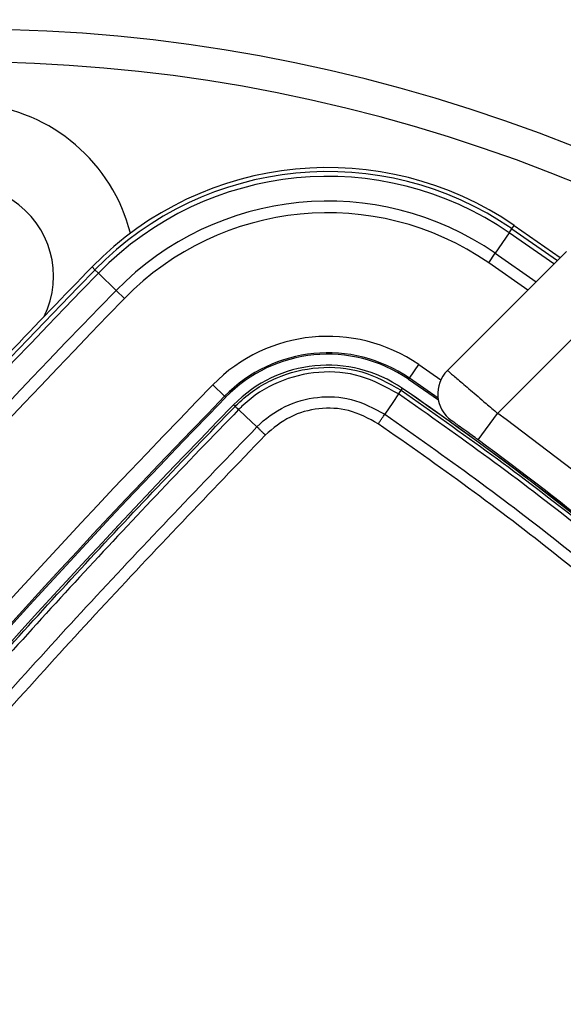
# Model space of a CAD drawing. Header units: millimetres. Extents: x 2575 to 18042, y 835 to 16320.
# Tile 54 of 64: x 3573 to 3639, y 10285 to 10405. Entities that reach past the tile are written whole.
import ezdxf

# ---------------------------------------------------------------- set-up
doc = ezdxf.new("R2010")
doc.units = ezdxf.units.MM
doc.header["$LTSCALE"] = 2
doc.layers.add('COMPONENT_GEOMETRY', color=7, linetype='Continuous')
doc.styles.add('SLDTEXTSTYLE0', font='TXT', dxfattribs={"width": 0.75})
doc.dimstyles.new('SLDDIMSTYLE0', dxfattribs={"dimtxt": 100, "dimasz": 6.604, "dimexe": 0, "dimexo": 0.0625, "dimgap": 25, "dimtad": 0, "dimtih": 1, "dimtoh": 1, "dimdec": 1, "dimrnd": 1e-09, "dimzin": 12, "dimdsep": 46, "dimtxsty": 'SLDTEXTSTYLE0', "dimsah": 1, "dimcen": 0.09, "dimadec": 0, "dimazin": 3, "dimtfac": 1, "dimtdec": 1, "dimtofl": 0, "dimtmove": 0, "dimatfit": 3, "dimfxl": 1, "dimfrac": 2, "dimtolj": 1, "dimtzin": 12, "dimarcsym": 0})
doc.dimstyles.new('SLDDIMSTYLE1', dxfattribs={"dimtxt": 100, "dimasz": 6.604, "dimexe": 0, "dimexo": 0.0625, "dimgap": 25, "dimtad": 0, "dimtih": 1, "dimtoh": 1, "dimdec": 0, "dimrnd": 1e-09, "dimzin": 12, "dimdsep": 46, "dimtxsty": 'SLDTEXTSTYLE0', "dimsah": 1, "dimcen": 0.09, "dimadec": 0, "dimazin": 3, "dimtfac": 1, "dimtdec": 0, "dimtofl": 0, "dimtmove": 0, "dimatfit": 3, "dimfxl": 1, "dimfrac": 2, "dimtolj": 1, "dimtzin": 12, "dimarcsym": 0})

# ---------------------------------------------------------------- blocks, each defined once
blk = doc.blocks.new('_D')
at = {"layer": 'COMPONENT_GEOMETRY', "color": 7}
for p, q in [((8879.1, 12946.13), (8879.1, 9303.37)), ((3565.77, 9825.27), (3565.77, 9303.37)), ((6022.37, 9453.75), (5991.9, 9453.75)), ((5991.9, 9453.75), (5991.9, 9295)), ((6422.51, 9453.75), (6452.97, 9453.75)), ((6452.97, 9453.75), (6452.97, 9295)), ((3565.77, 9309.72), (5945.64, 9309.72)), ((8879.1, 9309.72), (6499.23, 9309.72)), ((5991.9, 9295), (6022.37, 9295)), ((6452.97, 9295), (6422.51, 9295))]:
    blk.add_line(p, q, dxfattribs=at)
for points in [[(3565.77, 9309.72), (3572.37, 9308.7), (3572.37, 9310.73)], [(8879.1, 9309.72), (8872.5, 9310.73), (8872.5, 9308.7)]]:
    blk.add_solid(points, dxfattribs=at)
at = {"layer": 'COMPONENT_GEOMETRY', "color": 7, "char_height": 100, "attachment_point": 1, "style": 'SLDTEXTSTYLE0'}
for s, insert in [('8\'8.59"', (6022.37, 9423.9)), ('2656.7', (6019.24, 9274.28))]:
    blk.add_mtext(s, dxfattribs=dict(at, insert=insert))
blk = doc.blocks.new('_D_1')
at = {"layer": 'COMPONENT_GEOMETRY', "color": 7}
for p, q in [((8879.1, 12946.13), (8879.1, 8407.68)), ((3245.77, 10201.36), (3245.77, 8407.68)), ((5862.37, 8558.06), (5831.9, 8558.06)), ((5831.9, 8558.06), (5831.9, 8399.31)), ((6262.51, 8558.06), (6292.97, 8558.06)), ((6292.97, 8558.06), (6292.97, 8399.31)), ((3245.77, 8414.03), (5785.64, 8414.03)), ((8879.1, 8414.03), (6339.23, 8414.03)), ((5831.9, 8399.31), (5862.37, 8399.31)), ((6292.97, 8399.31), (6262.51, 8399.31))]:
    blk.add_line(p, q, dxfattribs=at)
for points in [[(3245.77, 8414.03), (3252.37, 8413.02), (3252.37, 8415.05)], [(8879.1, 8414.03), (8872.5, 8415.05), (8872.5, 8413.02)]]:
    blk.add_solid(points, dxfattribs=at)
at = {"layer": 'COMPONENT_GEOMETRY', "color": 7, "char_height": 100, "attachment_point": 1, "style": 'SLDTEXTSTYLE0'}
for s, insert in [('9\'2.89"', (5862.37, 8528.22)), ('2817', (5914.66, 8378.6))]:
    blk.add_mtext(s, dxfattribs=dict(at, insert=insert))

msp = doc.modelspace()

# ---------------------------------------------------------------- linework, layer by layer
at = {"color": 7, "linetype": 'Continuous', "lineweight": 25}
for p, q in [((3632.46, 10379.65), (3632.74, 10380.05)), ((3632.74, 10380.05), (3638.32, 10376.15)), ((3632.13, 10379.16), (3630.43, 10376.69)), ((3632.13, 10379.16), (3632.46, 10379.65)), ((3624.61, 10362.45), (3639.07, 10376.91)), ((3629.63, 10375.53), (3630.43, 10376.69)), ((3581.79, 10374.67), (3581.44, 10375.02)), ((3581.79, 10374.67), (3582.21, 10374.27)), ((3582.21, 10374.27), (3584.36, 10372.17)), ((3585.37, 10371.18), (3584.36, 10372.17)), ((3644.73, 10371.25), (3630.72, 10357.24)), ((3620, 10361.51), (3621.13, 10363.16)), ((3597.55, 10359.31), (3596.12, 10360.71)), ((3619.9, 10361.37), (3620, 10361.51)), ((3623.52, 10358.85), (3619.9, 10361.37)), ((3623.48, 10359.09), (3620, 10361.51)), ((3618.68, 10359.59), (3618.68, 10359.59)), ((3618.99, 10360.06), (3619.14, 10360.27)), ((3597.67, 10359.19), (3597.55, 10359.31)), ((3598.82, 10358.07), (3598.63, 10358.26)), ((3599.25, 10357.69), (3599.25, 10357.69)), ((3628.35, 10354.01), (3630.72, 10357.24)), ((3601.41, 10355.64), (3601.47, 10355.59))]:
    msp.add_line(p, q, dxfattribs=at)
at = {"color": 8, "linetype": 'Continuous', "lineweight": 25}
for p, q in [((3637.55, 10375.38), (3632.13, 10379.16)), ((3632.46, 10379.65), (3637.97, 10375.8)), ((3630.43, 10376.69), (3635.39, 10373.23)), ((3634.38, 10372.21), (3629.63, 10375.53)), ((3621.13, 10363.16), (3623.81, 10361.3))]:
    msp.add_line(p, q, dxfattribs=at)
at = {"color": 7, "linetype": 'Continuous', "lineweight": 25, "flags": 128}
for points in [[(3618.68, 10359.59), (3617.97, 10358.55), (3617.01, 10357.13)], [(3601.41, 10355.64), (3600.12, 10356.86), (3599.25, 10357.69)]]:
    msp.add_lwpolyline(points, dxfattribs=at)
at = {"color": 7, "linetype": 'Continuous', "lineweight": 25}
for centre, radius, start, end in [((3565.77, 10203.9), 320, 56.5677, 225), ((3565.77, 10203.9), 317, 57.3009, 225), ((3565.77, 10203.9), 200, 65.6403, 24.3597), ((3565.77, 10203.9), 196, 66.0814, 23.9186), ((3565.77, 10373.9), 21, 14.3741, 225), ((3610.08, 10347.09), 40, 55.4908, 135.7191), ((3610.08, 10347.09), 39.51, 55.4908, 135.7191), ((3610.08, 10347.09), 38.92, 55.4908, 135.7191), ((3565.77, 10373.9), 11, 333.5103, 225), ((3610.08, 10347.09), 35.92, 55.4908, 135.7191), ((3610.08, 10347.09), 34.51, 55.4908, 135.7191), ((3565.77, 10203.9), 320, 225, 33.424), ((3565.77, 10203.9), 317, 225, 32.6991), ((4355.36, 9620.29), 1081, 135.71908, 137.267), ((4355.36, 9620.29), 1080.5, 135.71908, 145.72355), ((4355.36, 9620.29), 1079.92, 135.71908, 145.72355), ((4355.36, 9620.29), 1076.92, 135.71908, 145.72355), ((4355.36, 9620.29), 1075.5, 135.71908, 145.72355), ((3610.08, 10347.09), 19.5, 55.4908, 135.7191), ((3610.08, 10347.09), 17.5, 55.4908, 135.7191), ((3610.08, 10347.09), 17.33, 55.4908, 135.7191), ((3610.08, 10347.09), 16, 55.4908, 135.7191), ((3627.44, 10359.62), 4, 135, 234.2779), ((4355.36, 9620.29), 1060.5, 135.71908, 145.72355), ((3595.34, 10375.72), 28.37, 325.3598, 326.4916), ((3392.53, 10030.66), 400, 46.7191, 55.4908), ((3392.53, 10030.66), 400, 49.1474, 55.4908), ((4355.36, 9620.29), 1058.5, 135.71908, 145.72355), ((4355.36, 9620.29), 1058.32, 135.71908, 145.72355), ((4355.36, 9620.29), 1057, 135.71908, 145.72355), ((3595.06, 10353.49), 5.92, 45.0685, 50.6487), ((3391.57, 10031.63), 404, 47.9276, 53.7036), ((3565.77, 10203.9), 150, 91.6933, 358.3067), ((3565.77, 10203.9), 149.82, 91.6649, 358.3351), ((3391.57, 10031.63), 400, 47.9569, 53.7036), ((3565.77, 10203.9), 147.82, 92.3895, 357.6105)]:
    msp.add_arc(centre, radius, start, end, dxfattribs=at)
for points, knots in [([(3598.82, 10358.08), (3599.01, 10358.26), (3600.45, 10359.69), (3603.71, 10361.8), (3608.91, 10363.06), (3614.33, 10362.63), (3617.44, 10360.91), (3618.99, 10360.06)], [0, 0, 0, 0, 0.036324, 0.277287, 0.518216, 0.759108, 1, 1, 1, 1]), ([(3618.68, 10359.59), (3617.18, 10360.42), (3614.18, 10362.07), (3608.97, 10362.49), (3603.95, 10361.27), (3600.81, 10359.24), (3599.43, 10357.87), (3599.25, 10357.69)], [0, 0, 0, 0, 0.240815, 0.481676, 0.72263, 0.963679, 1, 1, 1, 1]), ([(3624.61, 10362.45), (3624.68, 10362.39), (3624.81, 10362.28), (3625.85, 10361.4), (3627.37, 10360.1), (3629.09, 10358.63), (3630.24, 10357.64), (3630.72, 10357.24)], [0, 0, 0, 0, 0.212244, 0.424022, 0.636454, 0.850953, 1, 1, 1, 1]), ([(3721.46, 10256.81), (3716.47, 10263.79), (3706.5, 10277.73), (3689.59, 10297.71), (3671.17, 10316.94), (3651.11, 10335.15), (3633.44, 10349.22), (3622.37, 10357), (3618.68, 10359.59)], [0, 0, 0, 0, 0.175926, 0.351853, 0.536803, 0.722183, 0.907563, 1, 1, 1, 1]), ([(3618.99, 10360.05), (3622.68, 10357.46), (3633.78, 10349.67), (3651.47, 10335.57), (3671.56, 10317.34), (3690, 10298.08), (3706.94, 10278.08), (3716.93, 10264.11), (3721.92, 10257.13)], [0, 0, 0, 0, 0.092437, 0.277818, 0.463199, 0.648153, 0.824076, 1, 1, 1, 1]), ([(3601.47, 10355.59), (3601.47, 10355.59), (3602.46, 10356.6), (3604.77, 10358.27), (3608.8, 10359.4), (3613.14, 10359.21), (3615.68, 10357.84), (3617.01, 10357.13)], [0, 0, 0, 0, 0.000007, 0.251557, 0.493427, 0.734807, 1, 1, 1, 1]), ([(3482.05, 10215.49), (3487.59, 10223.46), (3498.68, 10239.4), (3516.13, 10262.73), (3534.16, 10285.6), (3552.4, 10307.46), (3570.8, 10328.37), (3586.2, 10345.03), (3595.66, 10354.81), (3598.82, 10358.07)], [0, 0, 0, 0, 0.158217, 0.316434, 0.474012, 0.63159, 0.77897, 0.926349, 1, 1, 1, 1]), ([(3599.25, 10357.69), (3596.09, 10354.43), (3586.63, 10344.64), (3571.22, 10327.97), (3552.81, 10307.06), (3534.57, 10285.2), (3516.54, 10262.32), (3499.08, 10238.99), (3487.99, 10223.05), (3482.45, 10215.07)], [0, 0, 0, 0, 0.073652, 0.221033, 0.368414, 0.525992, 0.68357, 0.841785, 1, 1, 1, 1]), ([(3598.82, 10358.07), (3598.82, 10358.07), (3598.82, 10358.07), (3598.82, 10358.08), (3598.82, 10358.08)], [0, 0, 0, 0, 0.24568, 1, 1, 1, 1]), ([(3616.22, 10355.98), (3615.04, 10356.61), (3612.8, 10357.82), (3608.98, 10357.97), (3605.36, 10357.01), (3603.46, 10355.42), (3602.49, 10354.6)], [0, 0, 0, 0, 0.265153, 0.506539, 0.748436, 1, 1, 1, 1]), ([(3617.01, 10357.13), (3620.69, 10354.54), (3631.77, 10346.76), (3649.43, 10332.68), (3669.48, 10314.46), (3687.74, 10295.33), (3704.37, 10275.61), (3714.12, 10261.96), (3719, 10255.14)], [0, 0, 0, 0, 0.09315, 0.279968, 0.466787, 0.653164, 0.826582, 1, 1, 1, 1]), ([(3717.85, 10254.35), (3712.99, 10261.15), (3703.28, 10274.75), (3686.7, 10294.4), (3668.5, 10313.46), (3648.53, 10331.62), (3630.93, 10345.65), (3619.89, 10353.4), (3616.22, 10355.98)], [0, 0, 0, 0, 0.173418, 0.346836, 0.533213, 0.720031, 0.906849, 1, 1, 1, 1]), ([(3628.35, 10354.01), (3628.1, 10354.2), (3627.49, 10354.65), (3626.57, 10355.31), (3625.76, 10355.9), (3625.21, 10356.29), (3625.14, 10356.35), (3625.11, 10356.37)], [0, 0, 0, 0, 0.148936, 0.363368, 0.575824, 0.787673, 1, 1, 1, 1]), ([(3484.76, 10213.14), (3487.32, 10216.86), (3495.02, 10228.02), (3508.29, 10246.35), (3525.13, 10268.47), (3542.95, 10290.63), (3561.8, 10312.8), (3581.25, 10334.52), (3594.73, 10348.57), (3601.47, 10355.59)], [0, 0, 0, 0, 0.0737204, 0.221176, 0.3687607, 0.5261662, 0.6837316, 0.8417841, 1, 1, 1, 1]), ([(3602.49, 10354.6), (3595.77, 10347.59), (3582.31, 10333.57), (3562.88, 10311.87), (3544.04, 10289.72), (3526.24, 10267.58), (3509.41, 10245.49), (3496.15, 10227.17), (3488.45, 10216.02), (3485.88, 10212.31)], [0, 0, 0, 0, 0.158052, 0.316267, 0.473672, 0.631237, 0.778693, 0.926279, 1, 1, 1, 1])]:
    msp.add_open_spline(points, degree=3, knots=knots, dxfattribs=at)
for points in [[(3618.99, 10360.05), (3618.99, 10360.05), (3618.98, 10360.03), (3618.92, 10359.94), (3618.82, 10359.79), (3618.73, 10359.66), (3618.68, 10359.59)], [(3599.25, 10357.69), (3599.18, 10357.74), (3599.06, 10357.86), (3598.93, 10357.98), (3598.84, 10358.06), (3598.83, 10358.07), (3598.82, 10358.08)], [(3616.22, 10355.98), (3616.29, 10356.08), (3616.44, 10356.3), (3616.65, 10356.61), (3616.84, 10356.89), (3616.95, 10357.05), (3617.01, 10357.13)], [(3602.49, 10354.6), (3602.4, 10354.7), (3602.21, 10354.88), (3601.94, 10355.14), (3601.68, 10355.39), (3601.54, 10355.52), (3601.47, 10355.59)]]:
    msp.add_open_spline(points, degree=3, dxfattribs=at)

# ---------------------------------------------------------------- dimensions: what is measured, and where the dimension line sits
at = {"layer": 'COMPONENT_GEOMETRY', "color": 7}
for base, p2, dimstyle, picture, middle in [((3245.77, 8414.03), (3245.77, 10203.9), 'SLDDIMSTYLE1', '_D_1', (6062.44, 8414.03)), ((3565.77, 9309.72), (3565.77, 9827.81), 'SLDDIMSTYLE0', '_D', (6222.44, 9309.72))]:
    dim = msp.add_linear_dim(base=base, p1=(8879.1, 12948.67), p2=p2, dimstyle=dimstyle, dxfattribs=at)
    dim.commit()
    dim.dimension.update_dxf_attribs({"geometry": picture, "text_midpoint": middle, "dimtype": 160})

doc.saveas('drawing.dxf')
